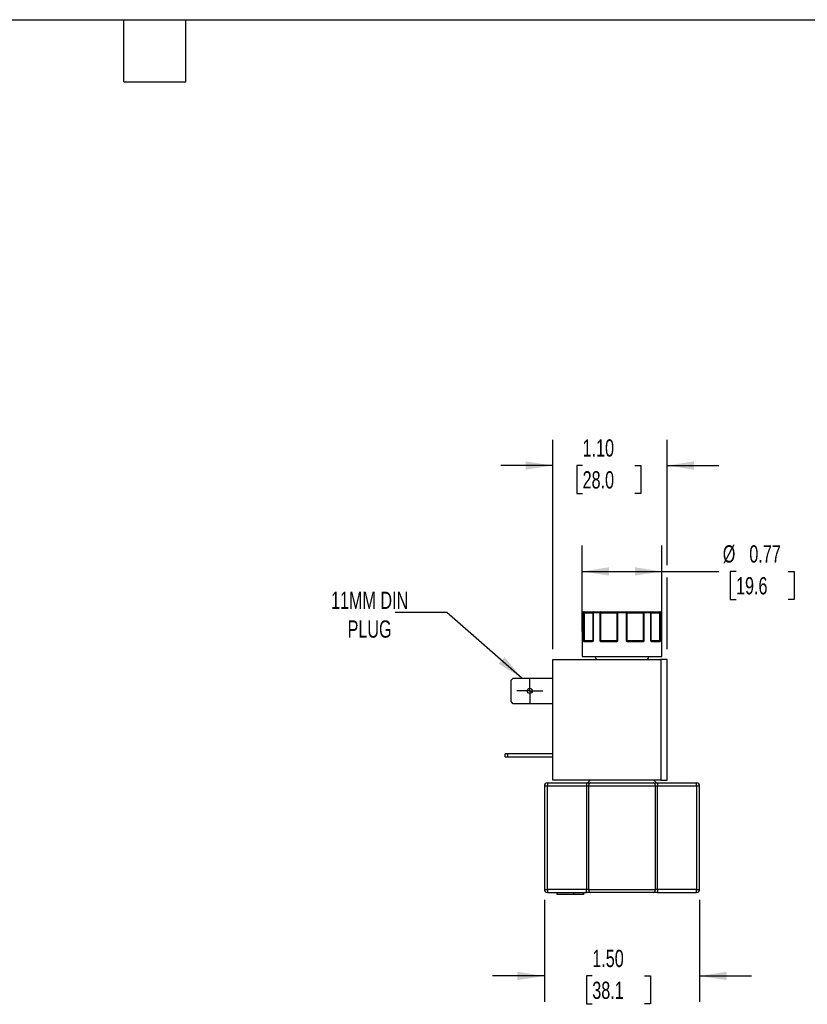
# Model space of a CAD drawing. Header units: inches. Extents: x 0.5 to 21.5, y 0.5 to 16.5.
# Tile 5 of 6: x 9.7 to 17.3, y 7 to 16.5. Entities that reach past the tile are written whole.
import ezdxf

# ---------------------------------------------------------------- set-up
doc = ezdxf.new("R2010")
doc.units = ezdxf.units.IN
doc.header["$LTSCALE"] = 2
doc.header["$MEASUREMENT"] = 0
doc.linetypes.add('SLD-Center', pattern=[0.75, 0.6, -0.05, 0.05, -0.05])
doc.linetypes.add('SLD-Solid', pattern=[0])
doc.layers.add('CENTER', color=40, linetype='SLD-Center')
doc.layers.add('DIMENSIONS', color=140, linetype='SLD-Solid', lineweight=25)
doc.layers.add('TEXT', color=140, linetype='SLD-Solid', lineweight=25)
doc.styles.add('SLDTEXTSTYLE0', font='TXT', dxfattribs={"width": 0.7})
doc.dimstyles.new('SLDDIMSTYLE0', dxfattribs={"dimtxt": 0.169922, "dimasz": 0.26, "dimexe": 0, "dimexo": 0.0625, "dimgap": 0.04248, "dimtad": 0, "dimtih": 1, "dimtoh": 1, "dimrnd": 1e-09, "dimzin": 4, "dimdsep": 46, "dimtxsty": 'SLDTEXTSTYLE0', "dimsah": 1, "dimcen": 0.09, "dimadec": 0, "dimazin": 1, "dimtfac": 1, "dimtmove": 0, "dimatfit": 0, "dimfxl": 0, "dimfrac": 2, "dimtolj": 1, "dimtzin": 12, "dimarcsym": 0})
doc.dimstyles.new('SLDDIMSTYLE5', dxfattribs={"dimtxt": 0.169922, "dimasz": 0.26, "dimexe": 0, "dimexo": 0.0625, "dimgap": 0.04248, "dimtad": 0, "dimtih": 1, "dimtoh": 1, "dimrnd": 1e-09, "dimdsep": 46, "dimtxsty": 'SLDTEXTSTYLE0', "dimsah": 1, "dimcen": 0.09, "dimadec": 0, "dimazin": 2, "dimtfac": 1, "dimtofl": 0, "dimtmove": 0, "dimatfit": 3, "dimfxl": 0, "dimfrac": 2, "dimtolj": 1, "dimtzin": 12, "dimarcsym": 0})
doc.dimstyles.new('SLDDIMSTYLE6', dxfattribs={"dimtxt": 0.18, "dimasz": 0.26, "dimexe": 0, "dimexo": 0.0625, "dimgap": 0, "dimtad": 0, "dimtih": 1, "dimtoh": 1, "dimdec": 0, "dimrnd": 1e-09, "dimzin": 0, "dimdsep": 46, "dimtxsty": 'Standard', "dimsah": 1, "dimcen": 0.09, "dimadec": 0, "dimazin": 0, "dimtfac": 0.26, "dimtdec": 0, "dimtofl": 0, "dimtmove": 0, "dimatfit": 3, "dimfxl": 0, "dimfrac": 2, "dimtolj": 1, "dimtzin": 0, "dimarcsym": 0})

# ---------------------------------------------------------------- blocks, each defined once
blk = doc.blocks.new('_D_6')
at = {"layer": 'DIMENSIONS'}
for p, q in [((14.8443, 10.4141), (14.8443, 12.4397)), ((15.9483, 11.2257), (15.9483, 12.4397)), ((14.8443, 12.1897), (14.3443, 12.1897)), ((15.133, 12.1897), (15.076, 12.1897)), ((15.076, 12.1897), (15.076, 11.9196)), ((15.6379, 12.1897), (15.695, 12.1897)), ((15.695, 12.1897), (15.695, 11.9196)), ((15.9483, 12.1897), (16.4483, 12.1897)), ((15.076, 11.9196), (15.133, 11.9196)), ((15.695, 11.9196), (15.6379, 11.9196)), ((15.9483, 10.4141), (15.9483, 11.1057))]:
    blk.add_line(p, q, dxfattribs=at)
for points in [[(14.8443, 12.1897), (14.5843, 12.2297), (14.5843, 12.1497)], [(15.9483, 12.1897), (16.2083, 12.1497), (16.2083, 12.2297)]]:
    blk.add_solid(points, dxfattribs=at)
at = {"layer": 'DIMENSIONS', "char_height": 0.16667, "attachment_point": 1, "style": 'SLDTEXTSTYLE0'}
for s, insert in [('1.10', (15.133, 12.4426)), ('28.0', (15.133, 12.1345))]:
    blk.add_mtext(s, dxfattribs=dict(at, insert=insert))
blk = doc.blocks.new('_D_7')
at = {"layer": 'DIMENSIONS'}
for p, q in [((15.1286, 10.5841), (15.1286, 11.4157)), ((15.8986, 10.5841), (15.8986, 11.4157)), ((15.1286, 11.1657), (15.8986, 11.1657)), ((15.8986, 11.1657), (16.4489, 11.1657)), ((16.6152, 11.1657), (16.5582, 11.1657)), ((16.5582, 11.1657), (16.5582, 10.8957)), ((17.1202, 11.1657), (17.1772, 11.1657)), ((17.1772, 11.1657), (17.1772, 10.8957)), ((16.5582, 10.8957), (16.6152, 10.8957)), ((17.1772, 10.8957), (17.1202, 10.8957))]:
    blk.add_line(p, q, dxfattribs=at)
for points in [[(15.1286, 11.1657), (15.3886, 11.1257), (15.3886, 11.2057)], [(15.8986, 11.1657), (15.6386, 11.2057), (15.6386, 11.1257)]]:
    blk.add_solid(points, dxfattribs=at)
at = {"layer": 'DIMENSIONS', "char_height": 0.16667, "attachment_point": 1, "style": 'SLDTEXTSTYLE0'}
for s, insert in [('%%c', (16.4869, 11.4186)), ('0.77', (16.7435, 11.4186)), ('19.6', (16.6152, 11.1105))]:
    blk.add_mtext(s, dxfattribs=dict(at, insert=insert))
blk = doc.blocks.new('_D_8')
at = {"layer": 'DIMENSIONS'}
for p, q in [((14.7636, 7.9922), (14.7636, 7.0048)), ((16.2636, 7.9922), (16.2636, 7.0048)), ((14.7636, 7.2548), (14.2636, 7.2548)), ((15.2266, 7.2548), (15.1695, 7.2548)), ((15.1695, 7.2548), (15.1695, 6.9847)), ((15.7315, 7.2548), (15.7886, 7.2548)), ((15.7886, 7.2548), (15.7886, 6.9847)), ((16.2636, 7.2548), (16.7636, 7.2548)), ((15.1695, 6.9847), (15.2266, 6.9847)), ((15.7886, 6.9847), (15.7315, 6.9847))]:
    blk.add_line(p, q, dxfattribs=at)
for points in [[(14.7636, 7.2548), (14.5036, 7.2948), (14.5036, 7.2148)], [(16.2636, 7.2548), (16.5236, 7.2148), (16.5236, 7.2948)]]:
    blk.add_solid(points, dxfattribs=at)
at = {"layer": 'DIMENSIONS', "char_height": 0.16667, "attachment_point": 1, "style": 'SLDTEXTSTYLE0'}
for s, insert in [('1.50', (15.2266, 7.5077)), ('38.1', (15.2266, 7.1996))]:
    blk.add_mtext(s, dxfattribs=dict(at, insert=insert))
blk = doc.blocks.new('SW_CENTERMARKSYMBOL_2')
at = {"layer": 'CENTER', "color": 0}
for p, q in [((0, 0.1), (0, 0.125)), ((0, 0), (0, 0.1)), ((-0.1, 0), (-0.125, 0)), ((0, 0), (-0.1, 0)), ((0, 0), (0, -0.1)), ((0, 0), (0.1, 0)), ((0.1, 0), (0.125, 0)), ((0, -0.1), (0, -0.125))]:
    blk.add_line(p, q, dxfattribs=at)

msp = doc.modelspace()

# ---------------------------------------------------------------- linework, layer by layer
for p, q in [((15.1292, 10.7641), (15.1292, 10.4941)), ((15.1293, 10.7641), (15.1292, 10.7641)), ((15.1293, 10.7641), (15.1293, 10.4941)), ((15.1446, 10.7641), (15.1293, 10.7641)), ((15.1446, 10.4941), (15.1446, 10.7641)), ((15.1503, 10.7641), (15.1446, 10.7641)), ((15.1503, 10.4941), (15.1503, 10.7641)), ((15.1503, 10.7641), (15.2313, 10.7641)), ((15.2313, 10.7641), (15.2313, 10.4941)), ((15.234, 10.7641), (15.2313, 10.7641)), ((15.234, 10.7641), (15.234, 10.4941)), ((15.3014, 10.7641), (15.234, 10.7641)), ((15.3014, 10.4941), (15.3014, 10.7641)), ((15.307, 10.7641), (15.3014, 10.7641)), ((15.31, 10.7641), (15.307, 10.7641)), ((15.31, 10.7641), (15.4622, 10.7641)), ((15.31, 10.4941), (15.31, 10.7641)), ((15.4622, 10.7641), (15.4622, 10.4941)), ((15.4696, 10.7641), (15.4622, 10.7641)), ((15.5576, 10.7641), (15.4696, 10.7641)), ((15.4696, 10.7641), (15.4696, 10.4941)), ((15.5576, 10.4941), (15.5576, 10.7641)), ((15.5649, 10.7641), (15.5576, 10.7641)), ((15.5649, 10.4941), (15.5649, 10.7641)), ((15.5649, 10.7641), (15.7172, 10.7641)), ((15.7172, 10.7641), (15.7172, 10.4941)), ((15.7202, 10.7641), (15.7172, 10.7641)), ((15.7257, 10.7641), (15.7202, 10.7641)), ((15.7257, 10.7641), (15.7257, 10.4941)), ((15.7931, 10.7641), (15.7257, 10.7641)), ((15.7931, 10.4941), (15.7931, 10.7641)), ((15.7959, 10.7641), (15.7931, 10.7641)), ((15.7959, 10.4941), (15.7959, 10.7641)), ((15.7959, 10.7641), (15.8768, 10.7641)), ((15.8768, 10.7641), (15.8768, 10.4941)), ((15.8826, 10.7641), (15.8768, 10.7641)), ((15.8826, 10.7641), (15.8826, 10.4941)), ((15.8979, 10.7641), (15.8826, 10.7641)), ((15.8979, 10.4941), (15.8979, 10.7641)), ((15.8979, 10.4941), (15.8979, 10.7641)), ((15.8979, 10.7641), (15.8979, 10.7641)), ((15.1286, 10.4841), (15.1286, 10.3441)), ((15.1286, 10.4841), (15.1286, 10.4841)), ((15.1292, 10.4941), (15.1293, 10.4941)), ((15.1446, 10.4941), (15.1503, 10.4941)), ((15.2233, 10.4841), (15.1494, 10.4841)), ((15.2313, 10.4941), (15.1503, 10.4941)), ((15.2303, 10.4912), (15.2294, 10.4899)), ((15.2313, 10.4941), (15.234, 10.4941)), ((15.3014, 10.4941), (15.31, 10.4941)), ((15.4622, 10.4941), (15.31, 10.4941)), ((15.4538, 10.4841), (15.3149, 10.4841)), ((15.4622, 10.4941), (15.4696, 10.4941)), ((15.5576, 10.4941), (15.5649, 10.4941)), ((15.7172, 10.4941), (15.5649, 10.4941)), ((15.7123, 10.4841), (15.5734, 10.4841)), ((15.7172, 10.4941), (15.7257, 10.4941)), ((15.7931, 10.4941), (15.7959, 10.4941)), ((15.8768, 10.4941), (15.7959, 10.4941)), ((15.7978, 10.4899), (15.7968, 10.4912)), ((15.8777, 10.4841), (15.8038, 10.4841)), ((15.8565, 10.4891), (15.8563, 10.4891)), ((15.8768, 10.4941), (15.8826, 10.4941)), ((15.8979, 10.4941), (15.8979, 10.4941)), ((15.8986, 10.4841), (15.8985, 10.4841)), ((15.8986, 10.3441), (15.8986, 10.4841)), ((14.8443, 9.1471), (14.8443, 10.3141)), ((14.8443, 10.3141), (15.8883, 10.3141)), ((15.1286, 10.3441), (15.8986, 10.3441)), ((15.2501, 10.3441), (15.2674, 10.3141)), ((15.7598, 10.3141), (15.7771, 10.3441)), ((15.8883, 10.3141), (15.8883, 9.1471)), ((15.9483, 10.3141), (15.8883, 10.3141)), ((15.9483, 9.1471), (15.9483, 10.3141)), ((14.4423, 10.1139), (14.4635, 10.1351)), ((14.4423, 9.9083), (14.4423, 10.1139)), ((14.4635, 10.1351), (14.8443, 10.1351)), ((14.4635, 9.8871), (14.4423, 9.9083)), ((14.8443, 9.8871), (14.4635, 9.8871)), ((14.3863, 9.3721), (14.3863, 9.4031)), ((14.4075, 9.4031), (14.3863, 9.4031)), ((14.3863, 9.3721), (14.4075, 9.3721)), ((14.4075, 9.4031), (14.4075, 9.3721)), ((14.8443, 9.4031), (14.4075, 9.4031)), ((14.4075, 9.3721), (14.8443, 9.3721)), ((15.8883, 9.1471), (14.8443, 9.1471)), ((15.8883, 9.1471), (15.9483, 9.1471)), ((14.7636, 9.0922), (14.7636, 8.0922)), ((14.7636, 9.0922), (14.7936, 9.0922)), ((14.7936, 9.1222), (14.7936, 9.0922)), ((14.7936, 9.1222), (15.1717, 9.1222)), ((14.7936, 9.0922), (15.1717, 9.0922)), ((14.7936, 8.0922), (14.7936, 9.0922)), ((15.1717, 9.1222), (15.1717, 9.0922)), ((15.1717, 9.0922), (15.1911, 9.0922)), ((15.1717, 9.0922), (15.1717, 8.0922)), ((15.1911, 9.0922), (15.8361, 9.0922)), ((15.1911, 9.0922), (15.1911, 8.0922)), ((15.8361, 8.0922), (15.8361, 9.0922)), ((15.8361, 9.0922), (15.8554, 9.0922)), ((15.8554, 9.1222), (15.8554, 9.0922)), ((15.8554, 9.1222), (16.2336, 9.1222)), ((15.8554, 8.0922), (15.8554, 9.0922)), ((15.8554, 9.0922), (16.2336, 9.0922)), ((16.2336, 9.0922), (16.2336, 9.1222)), ((16.2336, 9.0922), (16.2336, 8.0922)), ((16.2336, 9.0922), (16.2636, 9.0922)), ((16.2636, 8.0922), (16.2636, 9.0922)), ((14.7636, 8.0922), (14.7936, 8.0922)), ((15.1717, 8.0922), (14.7936, 8.0922)), ((14.7936, 8.0922), (14.7936, 8.0622)), ((15.1717, 8.0622), (15.1717, 8.0922)), ((15.1911, 8.0922), (15.1717, 8.0922)), ((15.1911, 8.0922), (15.8361, 8.0922)), ((15.8554, 8.0922), (15.8361, 8.0922)), ((15.8554, 8.0922), (15.8554, 8.0622)), ((16.2336, 8.0922), (15.8554, 8.0922)), ((16.2336, 8.0922), (16.2636, 8.0922)), ((16.2336, 8.0622), (16.2336, 8.0922)), ((14.7936, 8.0622), (15.1717, 8.0622)), ((14.8836, 8.0622), (14.8836, 8.0422)), ((15.0436, 8.0422), (14.8836, 8.0422)), ((15.0436, 8.0622), (15.0436, 8.0422)), ((15.1436, 8.0422), (15.0436, 8.0422)), ((15.1436, 8.0422), (15.1436, 8.0622)), ((15.8554, 8.0622), (16.2336, 8.0622))]:
    msp.add_line(p, q)
at = {"flags": 128}
for points in [[(15.1503, 10.7641), (15.1504, 10.7661), (15.1506, 10.768), (15.151, 10.7697), (15.1515, 10.7712), (15.152, 10.7725), (15.1527, 10.7734), (15.1534, 10.7739), (15.1541, 10.7741)], [(15.3014, 10.7641), (15.3016, 10.7661), (15.3019, 10.768), (15.3024, 10.7697), (15.3031, 10.7712), (15.3039, 10.7725), (15.3048, 10.7734), (15.3059, 10.7739), (15.307, 10.7741)], [(15.31, 10.7641), (15.3099, 10.7661), (15.3098, 10.768), (15.3095, 10.7697), (15.3091, 10.7712), (15.3086, 10.7725), (15.3081, 10.7734), (15.3075, 10.7739), (15.307, 10.7741)], [(15.7172, 10.7641), (15.7172, 10.7661), (15.7174, 10.768), (15.7177, 10.7697), (15.718, 10.7712), (15.7185, 10.7725), (15.719, 10.7734), (15.7196, 10.7739), (15.7202, 10.7741)], [(15.7202, 10.7741), (15.7213, 10.7739), (15.7223, 10.7734), (15.7233, 10.7725), (15.7241, 10.7712), (15.7248, 10.7697), (15.7253, 10.768), (15.7256, 10.7661), (15.7257, 10.7641)], [(15.873, 10.7741), (15.8738, 10.7739), (15.8745, 10.7734), (15.8751, 10.7725), (15.8757, 10.7712), (15.8762, 10.7697), (15.8765, 10.768), (15.8767, 10.7661), (15.8768, 10.7641)], [(15.1287, 10.4854), (15.1287, 10.4851), (15.1286, 10.4841)], [(15.1289, 10.4871), (15.129, 10.4876), (15.129, 10.4878)], [(15.3149, 10.4841), (15.3149, 10.4851), (15.3151, 10.4861), (15.3153, 10.4869), (15.3157, 10.4877), (15.316, 10.4883), (15.3165, 10.4888), (15.317, 10.489), (15.3175, 10.4891)], [(15.7123, 10.4841), (15.7122, 10.4851), (15.7121, 10.4861), (15.7118, 10.4869), (15.7115, 10.4877), (15.7111, 10.4883), (15.7107, 10.4888), (15.7102, 10.489), (15.7097, 10.4891)], [(15.2104, 9.1222), (15.2066, 9.1216), (15.203, 9.1199), (15.1997, 9.1171), (15.1967, 9.1134), (15.1943, 9.1088), (15.1925, 9.1037), (15.1914, 9.098), (15.1911, 9.0922)], [(15.8361, 9.0922), (15.8357, 9.098), (15.8346, 9.1037), (15.8328, 9.1088), (15.8304, 9.1134), (15.8275, 9.1171), (15.8241, 9.1199), (15.8205, 9.1216), (15.8167, 9.1222)], [(15.1911, 8.0922), (15.1914, 8.0863), (15.1925, 8.0807), (15.1943, 8.0755), (15.1967, 8.071), (15.1997, 8.0672), (15.203, 8.0645), (15.2066, 8.0628), (15.2104, 8.0622)], [(15.8167, 8.0622), (15.8205, 8.0628), (15.8241, 8.0645), (15.8275, 8.0672), (15.8304, 8.071), (15.8328, 8.0755), (15.8346, 8.0807), (15.8357, 8.0863), (15.8361, 8.0922)]]:
    msp.add_lwpolyline(points, dxfattribs=at)
msp.add_circle((14.6223, 10.0111), 0.025)
for centre, radius, start, end in [((15.1392, 10.7641), 0.01, 90, 180), ((15.1393, 10.7641), 0.00999, 90.05155, 180.05146), ((15.1544, 10.7643), 0.0098, 91.23976, 181.1883), ((15.2413, 10.7641), 0.01, 90, 180), ((15.2429, 10.7653), 0.00897, 100.4561, 187.57274), ((15.4715, 10.7649), 0.00932, 95.19931, 184.39266), ((15.4923, 10.7666), 0.0229, 160.75779, 186.19702), ((15.5349, 10.7666), 0.0229, 353.80298, 19.24221), ((15.5556, 10.7649), 0.00932, 355.60734, 84.80069), ((15.7859, 10.7641), 0.01, 0, 90), ((15.7843, 10.7653), 0.00897, 352.42726, 79.5439), ((15.8728, 10.7643), 0.0098, 358.8117, 88.76024), ((15.8879, 10.7641), 0.01, 0, 90), ((15.8879, 10.7641), 0.00999, 359.94854, 89.94845), ((15.1515, 10.4855), 0.00537, 108.60433, 162.98003), ((15.1543, 10.4843), 0.00487, 91.63667, 181.54811), ((15.14, 10.494), 0.0104, 341.27475, 0.99932), ((15.2278, 10.4847), 0.00452, 99.11389, 186.85866), ((15.2319, 10.4888), 0.00273, 137.32673, 217.40365), ((15.2263, 10.4941), 0.005, 325.21229, 0), ((15.3155, 10.4814), 0.0105, 118.86159, 147.15894), ((15.3228, 10.4939), 0.0128, 179.13756, 195.09442), ((15.4624, 10.4854), 0.00872, 154.30667, 188.04264), ((15.4568, 10.4941), 0.0055, 321.07611, 0.62992), ((15.4811, 10.5015), 0.0229, 208.50661, 219.10997), ((15.546, 10.5015), 0.0229, 320.89003, 331.49339), ((15.5704, 10.4941), 0.0055, 179.37008, 218.92389), ((15.5647, 10.4854), 0.00872, 351.95736, 25.69333), ((15.7044, 10.4939), 0.0128, 344.90558, 0.86244), ((15.7116, 10.4814), 0.0105, 32.84106, 61.13841), ((15.8009, 10.4941), 0.005, 180, 214.89514), ((15.7952, 10.4888), 0.00273, 322.59635, 42.67327), ((15.7994, 10.4847), 0.00452, 353.14134, 80.88611), ((15.8729, 10.4843), 0.00487, 358.45189, 88.36333), ((15.8872, 10.494), 0.0104, 179.00068, 198.72525), ((15.8756, 10.4855), 0.00537, 17.01997, 71.39567), ((15.8935, 10.4841), 0.005, 359.99968, 30.26423), ((15.8936, 10.4841), 0.005, 0, 30.75861), ((14.7936, 9.0922), 0.03, 90, 180), ((16.2336, 9.0922), 0.03, 0, 90), ((14.7936, 8.0922), 0.03, 180, 270), ((16.2336, 8.0922), 0.03, 270, 0)]:
    msp.add_arc(centre, radius, start, end)
for points in [[(15.1392, 10.7741), (15.141, 10.7741), (15.146, 10.7741), (15.1541, 10.7741)], [(15.2413, 10.7741), (15.261, 10.7741), (15.283, 10.7741), (15.307, 10.7741)], [(15.4707, 10.7741), (15.4849, 10.7741), (15.4992, 10.7741), (15.5136, 10.7741)], [(15.5136, 10.7741), (15.5279, 10.7741), (15.5422, 10.7741), (15.5565, 10.7741)], [(15.7202, 10.7741), (15.7441, 10.7741), (15.7662, 10.7741), (15.7859, 10.7741)], [(15.873, 10.7741), (15.8812, 10.7741), (15.8862, 10.7741), (15.8879, 10.7741)], [(15.1446, 10.4941), (15.1456, 10.4928), (15.1481, 10.4916), (15.1498, 10.4906)], [(15.1498, 10.4906), (15.151, 10.4896), (15.1525, 10.4891), (15.1541, 10.4891)], [(15.1541, 10.4891), (15.1701, 10.4891), (15.1948, 10.4891), (15.2271, 10.4891)], [(15.2271, 10.4891), (15.2281, 10.4891), (15.2291, 10.4896), (15.2299, 10.4906)], [(15.307, 10.492), (15.3052, 10.4926), (15.3033, 10.4934), (15.3014, 10.4941)], [(15.3104, 10.4906), (15.3094, 10.491), (15.3082, 10.4915), (15.307, 10.492)], [(15.3104, 10.4906), (15.3123, 10.4896), (15.3149, 10.4891), (15.3175, 10.4891)], [(15.3175, 10.4891), (15.3595, 10.4891), (15.4061, 10.4891), (15.4546, 10.4891)], [(15.4546, 10.4891), (15.4569, 10.4891), (15.4593, 10.4896), (15.461, 10.4906)], [(15.461, 10.4906), (15.463, 10.4915), (15.4658, 10.4928), (15.4696, 10.4941)], [(15.5576, 10.4941), (15.5613, 10.4928), (15.5642, 10.4916), (15.5661, 10.4906)], [(15.5661, 10.4906), (15.5679, 10.4896), (15.5702, 10.4891), (15.5726, 10.4891)], [(15.5726, 10.4891), (15.6211, 10.4891), (15.6676, 10.4891), (15.7097, 10.4891)], [(15.7097, 10.4891), (15.7123, 10.4891), (15.7148, 10.4896), (15.7167, 10.4906)], [(15.7202, 10.492), (15.7189, 10.4915), (15.7177, 10.491), (15.7167, 10.4906)], [(15.7257, 10.4941), (15.7239, 10.4934), (15.722, 10.4926), (15.7202, 10.492)], [(15.7931, 10.4941), (15.7957, 10.4928), (15.7966, 10.4916), (15.7972, 10.4906)], [(15.7972, 10.4906), (15.798, 10.4896), (15.7991, 10.4891), (15.8001, 10.4891)], [(15.8001, 10.4891), (15.8323, 10.4891), (15.8571, 10.4891), (15.873, 10.4891)], [(15.873, 10.4891), (15.8746, 10.4891), (15.8762, 10.4896), (15.8774, 10.4906)], [(15.8774, 10.4906), (15.8791, 10.4915), (15.8815, 10.4928), (15.8826, 10.4941)], [(15.2065, 9.1471), (15.198, 9.1388), (15.1896, 9.1305), (15.1812, 9.1222)], [(15.8459, 9.1222), (15.8375, 9.1305), (15.8291, 9.1388), (15.8207, 9.1471)], [(15.2104, 8.0622), (15.1996, 8.0622), (15.1859, 8.0622), (15.1717, 8.0622)], [(15.5136, 8.0622), (15.4026, 8.0622), (15.2952, 8.0622), (15.2104, 8.0622)], [(15.8167, 8.0622), (15.7319, 8.0622), (15.6245, 8.0622), (15.5136, 8.0622)], [(15.8554, 8.0622), (15.8413, 8.0622), (15.8276, 8.0622), (15.8167, 8.0622)]]:
    msp.add_open_spline(points, degree=3)
for points, knots in [([(15.1541, 10.7741), (15.161, 10.7741), (15.1748, 10.7741), (15.1936, 10.7741), (15.2103, 10.7741), (15.2241, 10.7741), (15.2342, 10.7741), (15.2399, 10.7741), (15.2408, 10.7741), (15.2411, 10.7741)], [0, 0, 0, 0, 0.150487, 0.301041, 0.460081, 0.619259, 0.778299, 0.937476, 1, 1, 1, 1]), ([(15.307, 10.7741), (15.3094, 10.7741), (15.3142, 10.7741), (15.3216, 10.7741), (15.3291, 10.7741), (15.3366, 10.7741), (15.3442, 10.7741), (15.3573, 10.7741), (15.3759, 10.7741), (15.3992, 10.7741), (15.4212, 10.7741), (15.4386, 10.7741), (15.452, 10.7741), (15.4622, 10.7741), (15.4679, 10.7741), (15.4707, 10.7741)], [0, 0, 0, 0, 0.040712, 0.081199, 0.121575, 0.161957, 0.202462, 0.243205, 0.371568, 0.500042, 0.628406, 0.75688, 0.838051, 0.918781, 1, 1, 1, 1]), ([(15.5565, 10.7741), (15.5578, 10.7741), (15.5606, 10.7741), (15.5652, 10.7741), (15.5701, 10.7741), (15.5752, 10.7741), (15.5807, 10.7741), (15.5906, 10.7741), (15.606, 10.7741), (15.6279, 10.7741), (15.6512, 10.7741), (15.6724, 10.7741), (15.6905, 10.7741), (15.7056, 10.7741), (15.7153, 10.7741), (15.7202, 10.7741)], [0, 0, 0, 0, 0.040712, 0.081199, 0.121575, 0.161957, 0.202462, 0.243205, 0.371568, 0.500042, 0.628406, 0.75688, 0.838051, 0.918781, 1, 1, 1, 1]), ([(15.7871, 10.7741), (15.789, 10.7741), (15.7927, 10.7741), (15.8032, 10.7741), (15.8169, 10.7741), (15.8336, 10.7741), (15.8523, 10.7741), (15.8661, 10.7741), (15.873, 10.7741)], [0, 0, 0, 0, 0.167958, 0.338096, 0.508088, 0.678227, 0.839077, 1, 1, 1, 1]), ([(15.1289, 10.4871), (15.1289, 10.4867), (15.1289, 10.486), (15.1288, 10.4852), (15.1287, 10.4846), (15.1287, 10.4842), (15.1287, 10.4842), (15.1286, 10.4841)], [0, 0, 0, 0, 0.188808, 0.379511, 0.575987, 0.781785, 1, 1, 1, 1]), ([(15.1293, 10.4941), (15.1292, 10.4934), (15.1292, 10.4921), (15.1291, 10.4902), (15.129, 10.4886), (15.129, 10.4876), (15.1289, 10.4871)], [0, 0, 0, 0, 0.291242, 0.500217, 0.762096, 1, 1, 1, 1]), ([(15.1464, 10.4871), (15.1462, 10.4876), (15.1458, 10.4886), (15.1454, 10.4903), (15.145, 10.4921), (15.1447, 10.4934), (15.1446, 10.4941)], [0, 0, 0, 0, 0.236129, 0.498993, 0.712542, 1, 1, 1, 1]), ([(15.1494, 10.4841), (15.1491, 10.4842), (15.1485, 10.4842), (15.1477, 10.4848), (15.147, 10.4857), (15.1466, 10.4866), (15.1464, 10.4871)], [0, 0, 0, 0, 0.270747, 0.52324, 0.763872, 1, 1, 1, 1]), ([(15.2298, 10.4871), (15.2294, 10.4867), (15.2287, 10.486), (15.2275, 10.4852), (15.2262, 10.4846), (15.2248, 10.4842), (15.2238, 10.4842), (15.2233, 10.4841)], [0, 0, 0, 0, 0.188808, 0.379511, 0.575987, 0.781785, 1, 1, 1, 1]), ([(15.234, 10.4941), (15.2336, 10.4934), (15.233, 10.4921), (15.232, 10.4902), (15.231, 10.4886), (15.2302, 10.4876), (15.2298, 10.4871)], [0, 0, 0, 0, 0.2912416, 0.5002174, 0.7620959, 1, 1, 1, 1]), ([(15.234, 10.4941), (15.233, 10.4936), (15.2314, 10.4927), (15.2307, 10.4916), (15.2304, 10.4912)], [0, 0, 0, 0, 0.6026646, 1, 1, 1, 1]), ([(15.3067, 10.4871), (15.3062, 10.4876), (15.3052, 10.4886), (15.3039, 10.4903), (15.3027, 10.4921), (15.3019, 10.4934), (15.3014, 10.4941)], [0, 0, 0, 0, 0.236129, 0.498993, 0.712542, 1, 1, 1, 1]), ([(15.3149, 10.4841), (15.3141, 10.4842), (15.3126, 10.4842), (15.3104, 10.4848), (15.3084, 10.4857), (15.3072, 10.4866), (15.3067, 10.4871)], [0, 0, 0, 0, 0.270747, 0.52324, 0.763872, 1, 1, 1, 1]), ([(15.4634, 10.4871), (15.4629, 10.4867), (15.4618, 10.486), (15.46, 10.4852), (15.4581, 10.4846), (15.456, 10.4842), (15.4545, 10.4842), (15.4538, 10.4841)], [0, 0, 0, 0, 0.188808, 0.379511, 0.575987, 0.781785, 1, 1, 1, 1]), ([(15.4696, 10.4941), (15.469, 10.4934), (15.4681, 10.4921), (15.4666, 10.4902), (15.4651, 10.4886), (15.464, 10.4876), (15.4634, 10.4871)], [0, 0, 0, 0, 0.291242, 0.500217, 0.762096, 1, 1, 1, 1]), ([(15.5638, 10.4871), (15.5632, 10.4876), (15.562, 10.4886), (15.5605, 10.4903), (15.559, 10.4921), (15.5581, 10.4934), (15.5576, 10.4941)], [0, 0, 0, 0, 0.236129, 0.498993, 0.712542, 1, 1, 1, 1]), ([(15.5734, 10.4841), (15.5724, 10.4842), (15.5707, 10.4842), (15.5681, 10.4848), (15.5658, 10.4857), (15.5644, 10.4866), (15.5638, 10.4871)], [0, 0, 0, 0, 0.270747, 0.52324, 0.763872, 1, 1, 1, 1]), ([(15.7205, 10.4871), (15.72, 10.4867), (15.7191, 10.486), (15.7176, 10.4852), (15.7159, 10.4846), (15.7141, 10.4842), (15.7129, 10.4842), (15.7123, 10.4841)], [0, 0, 0, 0, 0.188808, 0.379511, 0.575987, 0.781785, 1, 1, 1, 1]), ([(15.7257, 10.4941), (15.7253, 10.4934), (15.7245, 10.4921), (15.7232, 10.4902), (15.722, 10.4886), (15.721, 10.4876), (15.7205, 10.4871)], [0, 0, 0, 0, 0.291242, 0.500217, 0.762096, 1, 1, 1, 1]), ([(15.7974, 10.4871), (15.797, 10.4876), (15.7962, 10.4886), (15.7952, 10.4903), (15.7941, 10.4921), (15.7935, 10.4934), (15.7931, 10.4941)], [0, 0, 0, 0, 0.236129, 0.498993, 0.712542, 1, 1, 1, 1]), ([(15.8038, 10.4841), (15.8032, 10.4842), (15.802, 10.4842), (15.8003, 10.4848), (15.7988, 10.4857), (15.7978, 10.4866), (15.7974, 10.4871)], [0, 0, 0, 0, 0.270747, 0.52324, 0.763872, 1, 1, 1, 1]), ([(15.8808, 10.4871), (15.8806, 10.4867), (15.8803, 10.486), (15.8797, 10.4852), (15.8791, 10.4846), (15.8785, 10.4842), (15.878, 10.4842), (15.8777, 10.4841)], [0, 0, 0, 0, 0.188808, 0.379511, 0.575987, 0.781785, 1, 1, 1, 1]), ([(15.8826, 10.4941), (15.8824, 10.4934), (15.8822, 10.4921), (15.8817, 10.4902), (15.8813, 10.4886), (15.8809, 10.4876), (15.8808, 10.4871)], [0, 0, 0, 0, 0.291242, 0.500217, 0.762096, 1, 1, 1, 1]), ([(15.8956, 10.4906), (15.8963, 10.4912), (15.8974, 10.4922), (15.8976, 10.4931), (15.8977, 10.4934)], [0, 0, 0, 0, 0.636326, 1, 1, 1, 1]), ([(15.8982, 10.4871), (15.8982, 10.4876), (15.8981, 10.4886), (15.8981, 10.4903), (15.898, 10.4921), (15.8979, 10.4934), (15.8979, 10.4941)], [0, 0, 0, 0, 0.236129, 0.498993, 0.712542, 1, 1, 1, 1]), ([(15.898, 10.4883), (15.898, 10.489), (15.8981, 10.4899), (15.8979, 10.4919), (15.8979, 10.4931), (15.8979, 10.4935), (15.8979, 10.4938)], [0, 0, 0, 0, 0.470783, 0.670042, 0.812756, 1, 1, 1, 1]), ([(15.8985, 10.4841), (15.8985, 10.4842), (15.8985, 10.4842), (15.8984, 10.4848), (15.8983, 10.4857), (15.8982, 10.4866), (15.8982, 10.4871)], [0, 0, 0, 0, 0.270747, 0.52324, 0.763872, 1, 1, 1, 1]), ([(15.1717, 9.1222), (15.1731, 9.1222), (15.1759, 9.1222), (15.1801, 9.1222), (15.1842, 9.1222), (15.1883, 9.1222), (15.1932, 9.1222), (15.1988, 9.1222), (15.2049, 9.1222), (15.2086, 9.1222), (15.2104, 9.1222)], [0, 0, 0, 0, 0.100432, 0.200162, 0.299683, 0.399493, 0.500086, 0.666997, 0.832866, 1, 1, 1, 1]), ([(15.2104, 9.1222), (15.2139, 9.1222), (15.2209, 9.1222), (15.2317, 9.1222), (15.2427, 9.1222), (15.2539, 9.1222), (15.2654, 9.1222), (15.285, 9.1222), (15.3136, 9.1222), (15.352, 9.1222), (15.3916, 9.1222), (15.4275, 9.1222), (15.4592, 9.1222), (15.4863, 9.1222), (15.5045, 9.1222), (15.5136, 9.1222)], [0, 0, 0, 0, 0.041401, 0.082735, 0.124038, 0.165345, 0.20669, 0.248108, 0.374029, 0.500013, 0.625934, 0.751918, 0.834644, 0.917245, 1, 1, 1, 1]), ([(15.5136, 9.1222), (15.5181, 9.1222), (15.5272, 9.1222), (15.5408, 9.1222), (15.5544, 9.1222), (15.5679, 9.1222), (15.5814, 9.1222), (15.6041, 9.1222), (15.6356, 9.1222), (15.6752, 9.1222), (15.7135, 9.1222), (15.7461, 9.1222), (15.7733, 9.1222), (15.7956, 9.1222), (15.8097, 9.1222), (15.8167, 9.1222)], [0, 0, 0, 0, 0.041401, 0.082735, 0.124038, 0.165345, 0.20669, 0.248108, 0.374029, 0.500013, 0.625934, 0.751918, 0.834644, 0.917245, 1, 1, 1, 1]), ([(15.8167, 9.1222), (15.8178, 9.1222), (15.82, 9.1222), (15.8235, 9.1222), (15.8271, 9.1222), (15.8309, 9.1222), (15.8357, 9.1222), (15.8415, 9.1222), (15.8484, 9.1222), (15.8531, 9.1222), (15.8554, 9.1222)], [0, 0, 0, 0, 0.100432, 0.200162, 0.299683, 0.399493, 0.500086, 0.666997, 0.832866, 1, 1, 1, 1])]:
    msp.add_open_spline(points, degree=3, knots=knots)
at = {"layer": 'TEXT'}
for p, q in [((0.5, 16.5), (21.5, 16.5)), ((10.7, 15.9), (10.7, 16.5)), ((11.3, 15.9), (11.3, 16.5)), ((10.7, 15.9), (11.3, 15.9))]:
    msp.add_line(p, q, dxfattribs=at)

# ---------------------------------------------------------------- block references
at = {"layer": 'CENTER'}
msp.add_blockref('SW_CENTERMARKSYMBOL_2', (14.6223, 10.0111), dxfattribs=at)

# ---------------------------------------------------------------- texts
at = {"layer": 'TEXT', "insert": (13.0754, 10.9699), "char_height": 0.166667, "attachment_point": 2, "style": 'SLDTEXTSTYLE0'}
msp.add_mtext('11MM DIN^JPLUG', dxfattribs=at)

# ---------------------------------------------------------------- dimensions: what is measured, and where the dimension line sits
at = {"layer": 'DIMENSIONS'}
for base, p1, p2, picture, middle in [((15.9483, 12.1897), (14.8443, 10.3141), (15.9483, 10.3141), '_D_6', (15.3855, 12.1897)), ((14.7636, 7.2548), (16.2636, 8.0922), (14.7636, 8.0922), '_D_8', (15.4791, 7.2548))]:
    dim = msp.add_linear_dim(base=base, p1=p1, p2=p2, dimstyle='SLDDIMSTYLE0', dxfattribs=at)
    dim.commit()
    dim.dimension.update_dxf_attribs({"geometry": picture, "text_midpoint": middle, "dimtype": 160})
dim = msp.add_linear_dim(base=(15.8986, 11.1657), p1=(15.1286, 10.4841), p2=(15.8986, 10.4841), text='%%c<>', dimstyle='SLDDIMSTYLE5', dxfattribs=at)
dim.commit()
dim.dimension.update_dxf_attribs({"geometry": '_D_7', "text_midpoint": (16.8677, 11.1657), "dimtype": 160})

# ---------------------------------------------------------------- leaders
at = {"layer": 'TEXT'}
msp.add_leader([(14.5458, 10.1351), (13.8212, 10.7684), (13.3212, 10.7684)], dimstyle='SLDDIMSTYLE6', dxfattribs=at)

doc.saveas('drawing.dxf')
